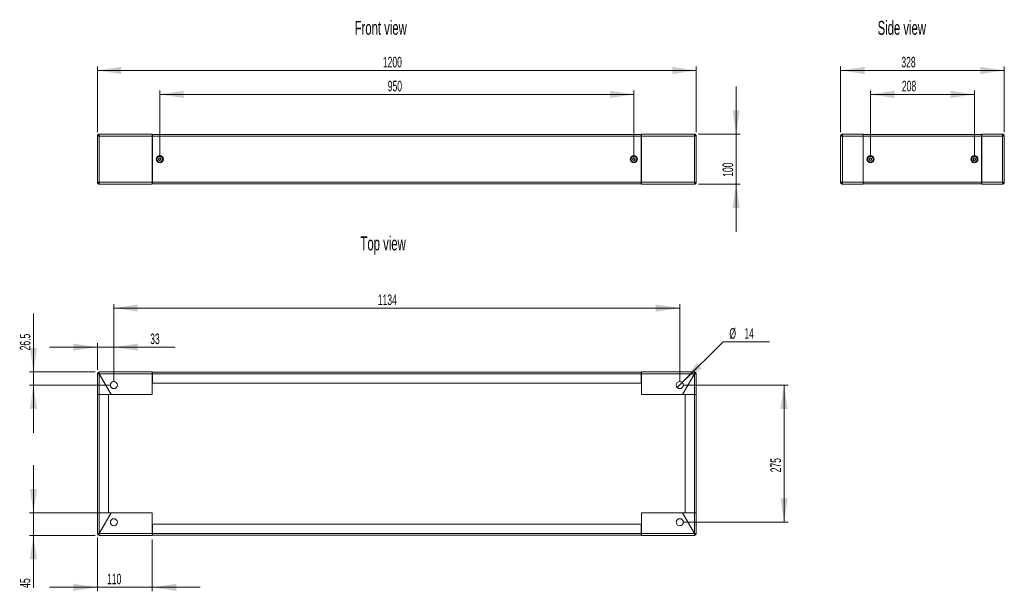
# Model space of a CAD drawing. Header units: millimetres. Extents: x 62 to 2035, y 450 to 1597.
import ezdxf

# ---------------------------------------------------------------- set-up
doc = ezdxf.new("R2010")
doc.units = ezdxf.units.MM
doc.header["$LTSCALE"] = 8
doc.styles.add('SLDTEXTSTYLE0', font='TXT', dxfattribs={"width": 0.605})
doc.dimstyles.new('SLDDIMSTYLE0', dxfattribs={"dimtxt": 20.546549, "dimasz": 48, "dimexe": 0, "dimexo": 0.0625, "dimgap": 5.136637, "dimtad": 1, "dimrnd": 1e-09, "dimzin": 12, "dimdsep": 46, "dimtxsty": 'SLDTEXTSTYLE0', "dimsah": 1, "dimcen": 0.09, "dimadec": 0, "dimazin": 3, "dimtfac": 1, "dimtofl": 0, "dimtmove": 0, "dimatfit": 3, "dimfxl": 1, "dimfrac": 2, "dimtolj": 1, "dimtzin": 12, "dimarcsym": 0})
doc.dimstyles.new('SLDDIMSTYLE1', dxfattribs={"dimtxt": 20.546549, "dimasz": 48, "dimexe": 0, "dimexo": 0.0625, "dimgap": 5.136637, "dimtad": 1, "dimrnd": 1e-09, "dimzin": 12, "dimdsep": 46, "dimtxsty": 'SLDTEXTSTYLE0', "dimsah": 1, "dimcen": 0.09, "dimadec": 0, "dimazin": 3, "dimtfac": 1, "dimtmove": 0, "dimatfit": 0, "dimfxl": 1, "dimfrac": 2, "dimtolj": 1, "dimtzin": 12, "dimarcsym": 0})
doc.dimstyles.new('SLDDIMSTYLE2', dxfattribs={"dimtxt": 20.546549, "dimasz": 48, "dimexe": 0, "dimexo": 0.0625, "dimgap": 5.136637, "dimtad": 0, "dimtih": 1, "dimtoh": 1, "dimrnd": 1e-09, "dimzin": 12, "dimdsep": 46, "dimtxsty": 'SLDTEXTSTYLE0', "dimblk1": 'NONE', "dimsah": 1, "dimcen": 0, "dimadec": 0, "dimazin": 3, "dimtfac": 1, "dimtmove": 0, "dimatfit": 3, "dimldrblk": 'NONE', "dimfxl": 1, "dimfrac": 2, "dimtolj": 1, "dimtzin": 12, "dimarcsym": 0})
doc.dimstyles.new('SLDDIMSTYLE3', dxfattribs={"dimtxt": 20.546549, "dimasz": 48, "dimexe": 0, "dimexo": 0.0625, "dimgap": 5.136637, "dimtad": 1, "dimdec": 1, "dimrnd": 1e-09, "dimzin": 12, "dimdsep": 46, "dimtxsty": 'SLDTEXTSTYLE0', "dimsah": 1, "dimcen": 0.09, "dimadec": 0, "dimazin": 3, "dimtfac": 1, "dimtdec": 1, "dimtmove": 0, "dimatfit": 0, "dimfxl": 1, "dimfrac": 2, "dimtolj": 1, "dimtzin": 12, "dimarcsym": 0})

# ---------------------------------------------------------------- blocks, each defined once
blk = doc.blocks.new('*D1')
at = {"color": 7, "linetype": 'Continuous', "lineweight": 0}
for p, q in [((217.9, 1371), (217.9, 1502.7)), ((1417.9, 1371), (1417.9, 1502.7)), ((217.9, 1494.7), (1417.9, 1494.7))]:
    blk.add_line(p, q, dxfattribs=at)
for points in [[(217.9, 1494.7), (265.9, 1487.5), (265.9, 1501.9)], [(1417.9, 1494.7), (1369.9, 1501.9), (1369.9, 1487.5)]]:
    blk.add_solid(points, dxfattribs=at)
at = {"color": 7, "linetype": 'Continuous', "lineweight": 0, "insert": (790, 1522, -135.9), "char_height": 21.17, "attachment_point": 1, "style": 'SLDTEXTSTYLE0'}
blk.add_mtext('1200', dxfattribs=at)
blk = doc.blocks.new('*D2')
at = {"color": 7, "linetype": 'Continuous', "lineweight": 0}
for p, q in [((1497.9, 1366.7), (1497.9, 1462.7)), ((1422.2, 1366.7), (1505.9, 1366.7)), ((1497.9, 1366.7), (1497.9, 1266.7)), ((1422.2, 1266.7), (1505.9, 1266.7)), ((1497.9, 1266.7), (1497.9, 1170.7))]:
    blk.add_line(p, q, dxfattribs=at)
for points in [[(1497.9, 1366.7), (1505.1, 1414.7), (1490.7, 1414.7)], [(1497.9, 1266.7), (1490.7, 1218.7), (1505.1, 1218.7)]]:
    blk.add_solid(points, dxfattribs=at)
at = {"color": 7, "linetype": 'Continuous', "lineweight": 0, "insert": (1470.6, 1281.4, -135.9), "char_height": 21.17, "attachment_point": 1, "rotation": 90, "style": 'SLDTEXTSTYLE0'}
blk.add_mtext('100', dxfattribs=at)
blk = doc.blocks.new('*D3')
at = {"color": 7, "linetype": 'Continuous', "lineweight": 0}
for p, q in [((342.9, 1324.7), (342.9, 1454.7)), ((342.9, 1446.7), (1292.9, 1446.7)), ((1292.9, 1324.7), (1292.9, 1454.7))]:
    blk.add_line(p, q, dxfattribs=at)
for points in [[(342.9, 1446.7), (390.9, 1439.5), (390.9, 1453.9)], [(1292.9, 1446.7), (1244.9, 1453.9), (1244.9, 1439.5)]]:
    blk.add_solid(points, dxfattribs=at)
at = {"color": 7, "linetype": 'Continuous', "lineweight": 0, "insert": (799.8, 1474, -135.9), "char_height": 21.17, "attachment_point": 1, "style": 'SLDTEXTSTYLE0'}
blk.add_mtext('950', dxfattribs=at)
blk = doc.blocks.new('*D4')
at = {"color": 7, "linetype": 'Continuous', "lineweight": 0}
for p, q in [((250.9, 871.5), (250.9, 1026)), ((1384.9, 871.5), (1384.9, 1026)), ((250.9, 1018), (1384.9, 1018))]:
    blk.add_line(p, q, dxfattribs=at)
for points in [[(250.9, 1018), (298.9, 1010.8), (298.9, 1025.2)], [(1384.9, 1018), (1336.9, 1025.2), (1336.9, 1010.8)]]:
    blk.add_solid(points, dxfattribs=at)
at = {"color": 7, "linetype": 'Continuous', "lineweight": 0, "insert": (779.9, 1045.3, -49.4), "char_height": 21.17, "attachment_point": 1, "style": 'SLDTEXTSTYLE0'}
blk.add_mtext('1134', dxfattribs=at)
blk = doc.blocks.new('*D5')
at = {"color": 7, "linetype": 'Continuous', "lineweight": 0}
for p, q in [((1392.9, 863.5), (1601.9, 863.5)), ((1593.9, 863.5), (1593.9, 588.5)), ((1392.9, 588.5), (1601.9, 588.5))]:
    blk.add_line(p, q, dxfattribs=at)
for points in [[(1593.9, 863.5), (1586.7, 815.5), (1601.1, 815.5)], [(1593.9, 588.5), (1601.1, 636.5), (1586.7, 636.5)]]:
    blk.add_solid(points, dxfattribs=at)
at = {"color": 7, "linetype": 'Continuous', "lineweight": 0, "insert": (1566.6, 688.6, -49.4), "char_height": 21.17, "attachment_point": 1, "rotation": 90, "style": 'SLDTEXTSTYLE0'}
blk.add_mtext('275', dxfattribs=at)
blk = doc.blocks.new('*D7')
at = {"color": 7, "linetype": 'Continuous', "lineweight": 0}
for p, q in [((1389.9, 868.5), (1471.6, 950.5)), ((1471.6, 950.5), (1564.5, 950.5)), ((1380, 858.6), (1389.9, 868.5))]:
    blk.add_line(p, q, dxfattribs=at)
blk.add_solid([(1389.9, 868.5), (1428.9, 897.4), (1418.7, 907.5)], dxfattribs=at)
at = {"color": 7, "linetype": 'Continuous', "lineweight": 0, "char_height": 21.17, "attachment_point": 1, "style": 'SLDTEXTSTYLE0'}
for s, insert in [('%%c', (1484.3, 977.7, -49.4)), ('14', (1514.3, 977.7, -49.4))]:
    blk.add_mtext(s, dxfattribs=dict(at, insert=insert))
blk = doc.blocks.new('_NONE')
blk = doc.blocks.new('*D8')
at = {"color": 7, "linetype": 'Continuous', "lineweight": 0}
for p, q in [((217.9, 557.7), (217.9, 449.9)), ((327.9, 554), (327.9, 449.9)), ((217.9, 457.9), (121.9, 457.9)), ((217.9, 457.9), (327.9, 457.9)), ((327.9, 457.9), (423.9, 457.9))]:
    blk.add_line(p, q, dxfattribs=at)
for points in [[(217.9, 457.9), (169.9, 465.1), (169.9, 450.7)], [(327.9, 457.9), (375.9, 450.7), (375.9, 465.1)]]:
    blk.add_solid(points, dxfattribs=at)
at = {"color": 7, "linetype": 'Continuous', "lineweight": 0, "insert": (237.3, 485.2, -49.4), "char_height": 21.17, "attachment_point": 1, "style": 'SLDTEXTSTYLE0'}
blk.add_mtext('110', dxfattribs=at)
blk = doc.blocks.new('*D9')
at = {"color": 7, "linetype": 'Continuous', "lineweight": 0}
for p, q in [((89.9, 607), (89.9, 703)), ((237.6, 607), (81.9, 607)), ((89.9, 607), (89.9, 562)), ((213.6, 562), (81.9, 562)), ((89.9, 562), (89.9, 456.9))]:
    blk.add_line(p, q, dxfattribs=at)
for points in [[(89.9, 607), (97.1, 655), (82.7, 655)], [(89.9, 562), (82.7, 514), (97.1, 514)]]:
    blk.add_solid(points, dxfattribs=at)
at = {"color": 7, "linetype": 'Continuous', "lineweight": 0, "insert": (62.6, 456.9, -49.4), "char_height": 21.17, "attachment_point": 1, "rotation": 90, "style": 'SLDTEXTSTYLE0'}
blk.add_mtext('45', dxfattribs=at)
blk = doc.blocks.new('*D10')
at = {"color": 7, "linetype": 'Continuous', "lineweight": 0}
for p, q in [((217.9, 894.3), (217.9, 947.7)), ((250.9, 871.5), (250.9, 947.7)), ((217.9, 939.7), (121.9, 939.7)), ((250.9, 939.7), (217.9, 939.7)), ((250.9, 939.7), (373.9, 939.7))]:
    blk.add_line(p, q, dxfattribs=at)
for points in [[(217.9, 939.7), (169.9, 946.9), (169.9, 932.5)], [(250.9, 939.7), (298.9, 932.5), (298.9, 946.9)]]:
    blk.add_solid(points, dxfattribs=at)
at = {"color": 7, "linetype": 'Continuous', "lineweight": 0, "insert": (323.8, 967, -49.4), "char_height": 21.17, "attachment_point": 1, "style": 'SLDTEXTSTYLE0'}
blk.add_mtext('33', dxfattribs=at)
blk = doc.blocks.new('*D11')
at = {"color": 7, "linetype": 'Continuous', "lineweight": 0}
for p, q in [((89.9, 890), (89.9, 1006.9)), ((213.6, 890), (81.9, 890)), ((89.9, 863.5), (89.9, 890)), ((242.9, 863.5), (81.9, 863.5)), ((89.9, 863.5), (89.9, 767.5))]:
    blk.add_line(p, q, dxfattribs=at)
for points in [[(89.9, 890), (97.1, 938), (82.7, 938)], [(89.9, 863.5), (82.7, 815.5), (97.1, 815.5)]]:
    blk.add_solid(points, dxfattribs=at)
at = {"color": 7, "linetype": 'Continuous', "lineweight": 0, "insert": (62.6, 933.2, -49.4), "char_height": 21.17, "attachment_point": 1, "rotation": 90, "style": 'SLDTEXTSTYLE0'}
blk.add_mtext('26.5', dxfattribs=at)
blk = doc.blocks.new('*D12')
at = {"color": 7, "linetype": 'Continuous', "lineweight": 0}
for p, q in [((1767.2, 1324.7), (1767.2, 1454.7)), ((1767.2, 1446.7), (1975.2, 1446.7)), ((1975.2, 1324.7), (1975.2, 1454.7))]:
    blk.add_line(p, q, dxfattribs=at)
for points in [[(1767.2, 1446.7), (1815.2, 1439.5), (1815.2, 1453.9)], [(1975.2, 1446.7), (1927.2, 1453.9), (1927.2, 1439.5)]]:
    blk.add_solid(points, dxfattribs=at)
at = {"color": 7, "linetype": 'Continuous', "lineweight": 0, "insert": (1830, 1474, 0.1), "char_height": 21.17, "attachment_point": 1, "style": 'SLDTEXTSTYLE0'}
blk.add_mtext('208', dxfattribs=at)
blk = doc.blocks.new('*D13')
at = {"color": 7, "linetype": 'Continuous', "lineweight": 0}
for p, q in [((1707.2, 1371), (1707.2, 1502.7)), ((2035.2, 1371), (2035.2, 1502.7)), ((1707.2, 1494.7), (2035.2, 1494.7))]:
    blk.add_line(p, q, dxfattribs=at)
for points in [[(1707.2, 1494.7), (1755.2, 1487.5), (1755.2, 1501.9)], [(2035.2, 1494.7), (1987.2, 1501.9), (1987.2, 1487.5)]]:
    blk.add_solid(points, dxfattribs=at)
at = {"color": 7, "linetype": 'Continuous', "lineweight": 0, "insert": (1828.9, 1522, 0.1), "char_height": 21.17, "attachment_point": 1, "style": 'SLDTEXTSTYLE0'}
blk.add_mtext('328', dxfattribs=at)

msp = doc.modelspace()

# ---------------------------------------------------------------- linework, layer by layer
at = {"color": 7, "linetype": 'Continuous', "lineweight": 0}
for p, q in [((217.927, 1362.97), (217.927, 1270.37)), ((217.927, 1362.97), (221.627, 1362.97)), ((217.927, 1362.97), (217.927, 1362.97)), ((221.641, 1363.67), (220.089, 1363.67)), ((221.641, 1363.67), (220.089, 1363.67)), ((221.627, 1364.67), (221.627, 1366.67)), ((221.627, 1366.67), (221.742, 1366.67)), ((245.271, 1366.67), (221.627, 1366.67)), ((221.627, 1362.97), (221.627, 1270.37)), ((221.627, 1362.97), (327.927, 1362.97)), ((327.927, 1366.67), (221.742, 1366.67)), ((245.587, 1366.67), (245.271, 1366.67)), ((245.271, 1366.67), (245.271, 1366.67)), ((245.587, 1366.67), (245.587, 1366.67)), ((327.927, 1366.67), (245.587, 1366.67)), ((327.927, 1366.67), (327.927, 1362.97)), ((327.927, 1366.67), (327.927, 1366.67)), ((327.927, 1362.97), (327.927, 1270.37)), ((327.927, 1361.67), (328.427, 1361.67)), ((328.427, 1361.67), (327.927, 1361.67)), ((1307.427, 1366.17), (328.427, 1366.17)), ((328.427, 1366.17), (328.427, 1362.97)), ((1307.427, 1362.97), (328.427, 1362.97)), ((328.427, 1362.97), (328.427, 1270.37)), ((1307.427, 1366.17), (1307.427, 1362.97)), ((1307.427, 1362.97), (1307.427, 1270.37)), ((1307.927, 1361.67), (1307.427, 1361.67)), ((1307.927, 1362.97), (1307.927, 1366.67)), ((1414.111, 1366.67), (1307.927, 1366.67)), ((1414.227, 1362.97), (1307.927, 1362.97)), ((1307.927, 1270.37), (1307.927, 1362.97)), ((1414.227, 1366.67), (1414.111, 1366.67)), ((1414.135, 1364.565), (1414.111, 1364.67)), ((1414.212, 1363.67), (1415.764, 1363.67)), ((1414.227, 1364.67), (1414.227, 1366.67)), ((1414.227, 1270.37), (1414.227, 1362.97)), ((1417.927, 1362.97), (1414.227, 1362.97)), ((1417.927, 1270.37), (1417.927, 1362.97)), ((1707.173, 1270.37), (1707.173, 1362.97)), ((1710.873, 1362.97), (1707.173, 1362.97)), ((1710.916, 1363.67), (1709.336, 1363.67)), ((1710.873, 1364.67), (1710.873, 1366.67)), ((1711.22, 1366.67), (1710.873, 1366.67)), ((1710.873, 1270.37), (1710.873, 1362.97)), ((1752.173, 1362.97), (1710.873, 1362.97)), ((1752.173, 1366.67), (1711.22, 1366.67)), ((1752.173, 1366.67), (1752.173, 1362.97)), ((1752.173, 1270.37), (1752.173, 1362.97)), ((1752.673, 1361.67), (1752.173, 1361.67)), ((1752.673, 1362.97), (1752.673, 1366.17)), ((1752.673, 1366.17), (1989.673, 1366.17)), ((1752.673, 1270.37), (1752.673, 1362.97)), ((1752.673, 1362.97), (1989.673, 1362.97)), ((1989.673, 1362.97), (1989.673, 1366.17)), ((1989.673, 1270.37), (1989.673, 1362.97)), ((1989.673, 1361.67), (1990.173, 1361.67)), ((1990.173, 1361.67), (1989.673, 1361.67)), ((2031.127, 1366.67), (1990.173, 1366.67)), ((1990.173, 1362.97), (1990.173, 1366.67)), ((1990.173, 1366.67), (1990.173, 1366.67)), ((2031.473, 1366.67), (1990.173, 1366.67)), ((1990.173, 1362.97), (2031.473, 1362.97)), ((1990.173, 1362.97), (1990.173, 1270.37)), ((2031.127, 1366.67), (2031.473, 1366.67)), ((2031.43, 1363.67), (2033.011, 1363.67)), ((2031.43, 1363.67), (2033.011, 1363.67)), ((2031.473, 1364.67), (2031.473, 1366.67)), ((2031.473, 1362.97), (2031.473, 1270.37)), ((2031.473, 1362.97), (2035.173, 1362.97)), ((2035.173, 1362.97), (2035.173, 1270.37)), ((2035.173, 1362.97), (2035.173, 1362.97)), ((217.927, 1270.37), (221.627, 1270.37)), ((221.641, 1269.67), (220.089, 1269.67)), ((221.627, 1270.37), (327.927, 1270.37)), ((221.627, 1268.67), (221.627, 1266.67)), ((221.627, 1266.67), (221.742, 1266.67)), ((221.733, 1268.712), (221.742, 1268.67)), ((221.742, 1266.67), (327.927, 1266.67)), ((327.927, 1271.67), (328.427, 1271.67)), ((327.927, 1270.37), (327.927, 1266.67)), ((1307.427, 1270.37), (328.427, 1270.37)), ((328.427, 1270.37), (328.427, 1267.17)), ((1307.427, 1267.17), (328.427, 1267.17)), ((1307.427, 1271.67), (1307.927, 1271.67)), ((1307.927, 1271.67), (1307.427, 1271.67)), ((1307.427, 1270.37), (1307.427, 1267.17)), ((1307.927, 1266.67), (1307.927, 1270.37)), ((1414.227, 1270.37), (1307.927, 1270.37)), ((1307.927, 1266.67), (1390.267, 1266.67)), ((1307.927, 1266.67), (1307.927, 1266.67)), ((1307.927, 1266.67), (1414.111, 1266.67)), ((1390.267, 1266.67), (1390.267, 1266.67)), ((1390.267, 1266.67), (1390.582, 1266.67)), ((1390.582, 1266.67), (1390.582, 1266.67)), ((1390.582, 1266.67), (1414.227, 1266.67)), ((1414.227, 1266.67), (1414.111, 1266.67)), ((1414.212, 1269.67), (1415.764, 1269.67)), ((1414.212, 1269.67), (1415.764, 1269.67)), ((1417.927, 1270.37), (1414.227, 1270.37)), ((1414.227, 1268.67), (1414.227, 1266.67)), ((1417.927, 1270.37), (1417.927, 1270.37)), ((1707.173, 1270.37), (1707.173, 1270.37)), ((1710.873, 1270.37), (1707.173, 1270.37)), ((1710.916, 1269.67), (1709.336, 1269.67)), ((1710.916, 1269.67), (1709.336, 1269.67)), ((1752.173, 1270.37), (1710.873, 1270.37)), ((1710.873, 1268.67), (1710.873, 1266.67)), ((1710.873, 1266.67), (1752.173, 1266.67)), ((1711.22, 1266.67), (1710.873, 1266.67)), ((1711.22, 1266.67), (1752.173, 1266.67)), ((1752.673, 1271.67), (1752.173, 1271.67)), ((1752.173, 1271.67), (1752.673, 1271.67)), ((1752.173, 1270.37), (1752.173, 1266.67)), ((1752.173, 1266.67), (1752.173, 1266.67)), ((1752.673, 1270.37), (1989.673, 1270.37)), ((1752.673, 1267.17), (1752.673, 1270.37)), ((1752.673, 1267.17), (1989.673, 1267.17)), ((1989.673, 1271.67), (1990.173, 1271.67)), ((1989.673, 1267.17), (1989.673, 1270.37)), ((1990.173, 1270.37), (2031.473, 1270.37)), ((1990.173, 1266.67), (1990.173, 1270.37)), ((1990.173, 1266.67), (2031.127, 1266.67)), ((2031.127, 1266.67), (2031.473, 1266.67)), ((2031.43, 1269.67), (2033.011, 1269.67)), ((2031.473, 1270.37), (2035.173, 1270.37)), ((2031.473, 1268.67), (2031.473, 1266.67)), ((221.627, 890.015), (221.627, 888.015)), ((221.627, 890.015), (327.927, 890.015)), ((327.927, 890.015), (327.927, 886.315)), ((327.927, 888.015), (328.427, 888.015)), ((1307.427, 889.515), (328.427, 889.515)), ((328.427, 889.515), (328.427, 886.315)), ((1307.427, 889.515), (1307.427, 886.315)), ((1307.427, 888.015), (1307.927, 888.015)), ((1414.227, 890.015), (1307.927, 890.015)), ((1307.927, 886.315), (1307.927, 890.015)), ((1414.227, 888.015), (1414.227, 890.015)), ((217.927, 845.015), (217.927, 886.315)), ((219.927, 886.315), (217.927, 886.315)), ((221.627, 845.015), (221.627, 885.969)), ((221.627, 885.969), (245.271, 845.015)), ((245.587, 845.015), (221.742, 886.315)), ((221.742, 886.315), (327.927, 886.315)), ((327.927, 886.315), (327.927, 845.015)), ((327.927, 886.015), (328.427, 886.015)), ((1307.427, 886.315), (328.427, 886.315)), ((328.427, 886.315), (328.427, 867.515)), ((1307.427, 886.315), (1307.427, 867.515)), ((1307.427, 886.015), (1307.927, 886.015)), ((1307.927, 886.315), (1414.111, 886.315)), ((1307.927, 886.315), (1307.927, 845.015)), ((1390.267, 845.015), (1414.111, 886.315)), ((1414.227, 885.969), (1390.582, 845.015)), ((1414.227, 885.969), (1414.227, 845.015)), ((1417.927, 886.315), (1415.927, 886.315)), ((1417.927, 845.015), (1417.927, 886.315)), ((1307.427, 867.515), (328.427, 867.515)), ((221.627, 845.015), (217.927, 845.015)), ((218.427, 844.515), (218.427, 607.515)), ((218.427, 844.515), (221.627, 844.515)), ((219.927, 844.515), (219.927, 845.015)), ((245.271, 845.015), (221.627, 845.015)), ((221.627, 844.515), (221.627, 607.515)), ((221.627, 844.515), (240.427, 844.515)), ((221.927, 844.515), (221.927, 845.015)), ((240.427, 844.515), (240.427, 607.515)), ((327.927, 845.015), (245.587, 845.015)), ((1307.927, 845.015), (1390.267, 845.015)), ((1390.582, 845.015), (1414.227, 845.015)), ((1395.427, 844.515), (1414.227, 844.515)), ((1395.427, 844.515), (1395.427, 607.515)), ((1413.927, 845.015), (1413.927, 844.515)), ((1417.927, 845.015), (1414.227, 845.015)), ((1414.227, 844.515), (1414.227, 607.515)), ((1414.227, 844.515), (1417.427, 844.515)), ((1415.927, 845.015), (1415.927, 844.515)), ((1417.427, 844.515), (1417.427, 607.515)), ((217.927, 607.015), (217.927, 565.715)), ((217.927, 607.015), (221.627, 607.015)), ((218.427, 607.515), (221.627, 607.515)), ((219.927, 607.015), (219.927, 607.515)), ((221.627, 607.515), (240.427, 607.515)), ((221.627, 566.062), (221.627, 607.015)), ((221.627, 566.062), (245.271, 607.015)), ((245.271, 607.015), (221.627, 607.015)), ((245.587, 607.015), (221.742, 565.715)), ((221.927, 607.015), (221.927, 607.515)), ((327.927, 607.015), (245.587, 607.015)), ((327.927, 565.715), (327.927, 607.015)), ((1307.927, 565.715), (1307.927, 607.015)), ((1307.927, 607.015), (1390.267, 607.015)), ((1390.267, 607.015), (1414.111, 565.715)), ((1390.582, 607.015), (1414.227, 607.015)), ((1414.227, 566.062), (1390.582, 607.015)), ((1395.427, 607.515), (1414.227, 607.515)), ((1413.927, 607.515), (1413.927, 607.015)), ((1414.227, 607.515), (1417.427, 607.515)), ((1414.227, 607.015), (1414.227, 566.062)), ((1414.227, 607.015), (1417.927, 607.015)), ((1415.927, 607.515), (1415.927, 607.015)), ((1417.927, 607.015), (1417.927, 565.715)), ((1307.427, 584.515), (328.427, 584.515)), ((328.427, 584.515), (328.427, 565.715)), ((1307.427, 584.515), (1307.427, 565.715)), ((217.927, 565.715), (219.927, 565.715)), ((221.627, 564.015), (221.627, 562.016)), ((221.627, 562.016), (327.927, 562.016)), ((327.927, 565.715), (221.742, 565.715)), ((328.427, 566.015), (327.927, 566.015)), ((327.927, 565.715), (327.927, 562.016)), ((328.427, 564.015), (327.927, 564.015)), ((1307.427, 565.715), (328.427, 565.715)), ((328.427, 565.715), (328.427, 562.516)), ((1307.427, 562.516), (328.427, 562.516)), ((1307.927, 566.015), (1307.427, 566.015)), ((1307.427, 565.715), (1307.427, 562.516)), ((1307.927, 564.015), (1307.427, 564.015)), ((1414.111, 565.715), (1307.927, 565.715)), ((1307.927, 562.016), (1307.927, 565.715)), ((1414.227, 562.016), (1307.927, 562.016)), ((1414.227, 562.016), (1414.227, 564.015)), ((1415.927, 565.715), (1417.927, 565.715))]:
    msp.add_line(p, q, dxfattribs=at)
at = {"color": 18, "linetype": 'Continuous', "lineweight": 0}
for p, q in [((221.627, 1366.67), (221.627, 1366.67)), ((2031.473, 1366.67), (2031.473, 1366.67)), ((221.627, 1268.67), (221.627, 1268.67)), ((1414.227, 1266.67), (1414.227, 1266.67)), ((1710.873, 1266.67), (1710.873, 1266.67)), ((2031.473, 1268.67), (2031.473, 1268.67))]:
    msp.add_line(p, q, dxfattribs=at)
at = {"color": 7, "linetype": 'Continuous', "lineweight": 0, "flags": 128}
for points in [[(220.995, 1364.549), (221.295, 1364.638), (221.627, 1364.67)], [(1417.662, 1268.995), (1417.856, 1269.649), (1417.927, 1270.37)], [(1709.498, 1266.936), (1710.151, 1266.741), (1710.873, 1266.67)]]:
    msp.add_lwpolyline(points, dxfattribs=at)
at = {"color": 7, "linetype": 'Continuous', "lineweight": 0}
for centre, radius in [((342.927, 1316.67), 7.22), ((342.927, 1316.67), 5.735), ((342.927, 1316.67), 5.65), ((1292.927, 1316.67), 7.22), ((1292.927, 1316.67), 5.735), ((1292.927, 1316.67), 5.65), ((1767.173, 1316.67), 7.22), ((1767.173, 1316.67), 5.735), ((1767.173, 1316.67), 5.65), ((1975.173, 1316.67), 7.22), ((1975.173, 1316.67), 5.735), ((1975.173, 1316.67), 5.65), ((250.927, 863.515), 7), ((1384.927, 863.515), 7), ((250.927, 588.515), 7), ((1384.927, 588.515), 7)]:
    msp.add_circle(centre, radius, dxfattribs=at)
for centre, radius, start, end in [((1414.227, 1362.97), 3.7, 0, 22.72598), ((1710.873, 1362.97), 3.7, 90, 112.726581), ((340.658, 1316.266), 0.495, 113.617722, 266.619565), ((340.021, 1317.721), 1.094, 293.617722, 26.619565), ((340.564, 1314.68), 1.094, 353.617722, 86.619565), ((341.442, 1318.433), 0.495, 53.617722, 206.619565), ((342.143, 1314.503), 0.495, 173.617722, 326.619565), ((342.384, 1319.712), 1.094, 233.617722, 326.619565), ((343.47, 1313.629), 1.094, 53.617722, 146.619565), ((343.711, 1318.838), 0.495, 353.617722, 146.619565), ((344.412, 1314.908), 0.495, 233.617722, 26.619565), ((345.289, 1318.661), 1.094, 173.617722, 266.619565), ((345.832, 1315.62), 1.094, 113.617722, 206.619565), ((345.196, 1317.075), 0.495, 293.617722, 86.619565), ((1290.658, 1317.075), 0.495, 93.380435, 246.382278), ((1290.021, 1315.62), 1.094, 333.380435, 66.382278), ((1290.564, 1318.661), 1.094, 273.380435, 6.382278), ((1291.442, 1314.908), 0.495, 153.380435, 306.382278), ((1292.143, 1318.838), 0.495, 33.380435, 186.382278), ((1292.384, 1313.629), 1.094, 33.380435, 126.382278), ((1293.47, 1319.712), 1.094, 213.380435, 306.382278), ((1293.711, 1314.503), 0.495, 213.380435, 6.382278), ((1294.412, 1318.433), 0.495, 333.380435, 126.382278), ((1295.289, 1314.68), 1.094, 93.380435, 186.382278), ((1295.832, 1317.721), 1.094, 153.380435, 246.382278), ((1295.196, 1316.266), 0.495, 273.380435, 66.382278), ((1764.871, 1316.774), 0.495, 100.932154, 253.933997), ((1764.431, 1315.247), 1.094, 340.932154, 73.933997), ((1764.569, 1318.334), 1.094, 280.932154, 13.933997), ((1765.933, 1314.728), 0.495, 160.932154, 313.933997), ((1766.111, 1318.716), 0.495, 40.932154, 193.933997), ((1767.035, 1313.584), 1.094, 40.932154, 133.933997), ((1767.312, 1319.757), 1.094, 220.932154, 313.933997), ((1768.235, 1314.625), 0.495, 220.932154, 13.933997), ((1768.414, 1318.613), 0.495, 340.932154, 133.933997), ((1769.777, 1315.007), 1.094, 100.932154, 193.933997), ((1769.915, 1318.094), 1.094, 160.932154, 253.933997), ((1769.476, 1316.567), 0.495, 280.932154, 73.933997), ((1972.871, 1316.567), 0.495, 106.066003, 259.067846), ((1972.431, 1318.094), 1.094, 286.066003, 19.067846), ((1972.569, 1315.007), 1.094, 346.066003, 79.067846), ((1973.933, 1318.613), 0.495, 46.066003, 199.067846), ((1974.111, 1314.625), 0.495, 166.066003, 319.067846), ((1975.035, 1319.757), 1.094, 226.066003, 319.067846), ((1975.312, 1313.584), 1.094, 46.066003, 139.067846), ((1976.235, 1318.716), 0.495, 346.066003, 139.067846), ((1976.414, 1314.728), 0.495, 226.066003, 19.067846), ((1977.777, 1318.334), 1.094, 166.066003, 259.067846), ((1977.915, 1315.247), 1.094, 106.066003, 199.067846), ((1977.476, 1316.774), 0.495, 286.066003, 79.067846), ((221.627, 1270.37), 1.7, 247.271285, 270), ((221.627, 886.315), 3.7, 90, 180), ((221.627, 886.315), 1.7, 90, 180), ((1414.227, 886.315), 3.7, 360, 90), ((1414.227, 886.315), 1.7, 360, 90), ((221.627, 565.715), 3.7, 180, 270), ((221.627, 565.715), 1.7, 180, 270), ((1414.227, 565.715), 3.7, 270, 0), ((1414.227, 565.715), 1.7, 270, 0)]:
    msp.add_arc(centre, radius, start, end, dxfattribs=at)
for points, knots in [([(221.627, 1366.67), (221.142, 1366.615), (220.172, 1366.504), (218.949, 1365.648), (218.094, 1364.425), (217.982, 1363.455), (217.927, 1362.97)], [0, 0, 0, 0, 0.24999706, 0.4999995, 0.74999765, 1, 1, 1, 1]), ([(221.627, 1364.67), (221.404, 1364.645), (220.958, 1364.594), (220.397, 1364.201), (220.003, 1363.639), (219.952, 1363.193), (219.927, 1362.97)], [0, 0, 0, 0, 0.25000925, 0.49999258, 0.74999888, 1, 1, 1, 1]), ([(221.627, 1362.97), (221.636, 1363.455), (221.656, 1364.425), (221.685, 1365.648), (221.713, 1366.504), (221.733, 1366.615), (221.742, 1366.67)], [0, 0, 0, 0, 0.24999988, 0.50000065, 0.74999835, 1, 1, 1, 1]), ([(1414.111, 1366.67), (1414.121, 1366.615), (1414.14, 1366.504), (1414.169, 1365.648), (1414.198, 1364.425), (1414.217, 1363.455), (1414.227, 1362.97)], [0, 0, 0, 0, 0.250001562, 0.499998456, 0.750000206, 1, 1, 1, 1]), ([(1417.927, 1362.97), (1417.871, 1363.455), (1417.76, 1364.425), (1416.904, 1365.648), (1415.681, 1366.504), (1414.712, 1366.615), (1414.227, 1366.67)], [0, 0, 0, 0, 0.25000226, 0.5000014, 0.75000303, 1, 1, 1, 1]), ([(1415.927, 1362.97), (1415.901, 1363.193), (1415.85, 1363.639), (1415.457, 1364.201), (1414.895, 1364.594), (1414.45, 1364.645), (1414.227, 1364.67)], [0, 0, 0, 0, 0.25000112, 0.50000742, 0.74999075, 1, 1, 1, 1]), ([(1710.873, 1366.67), (1710.388, 1366.615), (1709.419, 1366.504), (1708.196, 1365.648), (1707.34, 1364.425), (1707.229, 1363.455), (1707.173, 1362.97)], [0, 0, 0, 0, 0.24999983, 0.49999924, 0.74999985, 1, 1, 1, 1]), ([(1710.873, 1364.67), (1710.65, 1364.645), (1710.205, 1364.594), (1709.643, 1364.201), (1709.25, 1363.639), (1709.199, 1363.193), (1709.173, 1362.97)], [0, 0, 0, 0, 0.24999934, 0.49999894, 0.75000017, 1, 1, 1, 1]), ([(1710.873, 1362.97), (1710.902, 1363.455), (1710.96, 1364.425), (1711.046, 1365.648), (1711.133, 1366.504), (1711.191, 1366.615), (1711.22, 1366.67)], [0, 0, 0, 0, 0.25000226, 0.5000014, 0.75000303, 1, 1, 1, 1]), ([(2031.127, 1366.67), (2031.156, 1366.615), (2031.213, 1366.504), (2031.3, 1365.648), (2031.387, 1364.425), (2031.444, 1363.455), (2031.473, 1362.97)], [0, 0, 0, 0, 0.24999706, 0.4999995, 0.74999765, 1, 1, 1, 1]), ([(2035.173, 1362.97), (2035.118, 1363.455), (2035.006, 1364.425), (2034.151, 1365.648), (2032.928, 1366.504), (2031.958, 1366.615), (2031.473, 1366.67)], [0, 0, 0, 0, 0.24999988, 0.50000065, 0.74999835, 1, 1, 1, 1]), ([(2033.173, 1362.97), (2033.148, 1363.193), (2033.097, 1363.639), (2032.703, 1364.201), (2032.142, 1364.594), (2031.696, 1364.645), (2031.473, 1364.67)], [0, 0, 0, 0, 0.24999898, 0.5000042, 0.75000377, 1, 1, 1, 1]), ([(217.927, 1270.37), (217.982, 1269.886), (218.094, 1268.916), (218.949, 1267.693), (220.172, 1266.837), (221.142, 1266.726), (221.627, 1266.67)], [0, 0, 0, 0, 0.25000208, 0.50000076, 0.75000293, 1, 1, 1, 1]), ([(219.927, 1270.37), (219.952, 1270.148), (220.003, 1269.702), (220.397, 1269.14), (220.958, 1268.747), (221.404, 1268.696), (221.627, 1268.67)], [0, 0, 0, 0, 0.25000107, 0.50000684, 0.74999041, 1, 1, 1, 1]), ([(221.742, 1266.67), (221.733, 1266.726), (221.713, 1266.837), (221.685, 1267.693), (221.656, 1268.916), (221.636, 1269.886), (221.627, 1270.37)], [0, 0, 0, 0, 0.25000166, 0.49999909, 0.75000038, 1, 1, 1, 1]), ([(1414.227, 1270.37), (1414.217, 1269.886), (1414.198, 1268.916), (1414.169, 1267.693), (1414.14, 1266.837), (1414.121, 1266.726), (1414.111, 1266.67)], [0, 0, 0, 0, 0.24999958, 0.50000089, 0.74999833, 1, 1, 1, 1]), ([(1414.227, 1266.67), (1414.712, 1266.726), (1415.681, 1266.837), (1416.904, 1267.693), (1417.76, 1268.916), (1417.871, 1269.886), (1417.927, 1270.37)], [0, 0, 0, 0, 0.24999708, 0.49999926, 0.74999795, 1, 1, 1, 1]), ([(1414.227, 1268.67), (1414.45, 1268.696), (1414.895, 1268.747), (1415.457, 1269.14), (1415.85, 1269.702), (1415.901, 1270.148), (1415.927, 1270.37)], [0, 0, 0, 0, 0.25000961, 0.49999314, 0.749999, 1, 1, 1, 1]), ([(1707.173, 1270.37), (1707.229, 1269.886), (1707.34, 1268.916), (1708.196, 1267.693), (1709.419, 1266.837), (1710.388, 1266.726), (1710.873, 1266.67)], [0, 0, 0, 0, 0.24999994, 0.5000001, 0.75000006, 1, 1, 1, 1]), ([(1709.173, 1270.37), (1709.199, 1270.148), (1709.25, 1269.702), (1709.643, 1269.14), (1710.205, 1268.747), (1710.65, 1268.696), (1710.873, 1268.67)], [0, 0, 0, 0, 0.2499997, 0.50000049, 0.7500003, 1, 1, 1, 1]), ([(1711.22, 1266.67), (1711.191, 1266.726), (1711.133, 1266.837), (1711.046, 1267.693), (1710.96, 1268.916), (1710.902, 1269.886), (1710.873, 1270.37)], [0, 0, 0, 0, 0.24999708, 0.49999926, 0.74999795, 1, 1, 1, 1]), ([(2031.473, 1270.37), (2031.444, 1269.886), (2031.387, 1268.916), (2031.3, 1267.693), (2031.213, 1266.837), (2031.156, 1266.726), (2031.127, 1266.67)], [0, 0, 0, 0, 0.25000208, 0.50000076, 0.75000293, 1, 1, 1, 1]), ([(2031.473, 1266.67), (2031.958, 1266.726), (2032.928, 1266.837), (2034.151, 1267.693), (2035.006, 1268.916), (2035.118, 1269.886), (2035.173, 1270.37)], [0, 0, 0, 0, 0.25000166, 0.49999909, 0.75000038, 1, 1, 1, 1]), ([(2031.473, 1268.67), (2031.696, 1268.696), (2032.142, 1268.747), (2032.703, 1269.14), (2033.097, 1269.702), (2033.148, 1270.148), (2033.173, 1270.37)], [0, 0, 0, 0, 0.249996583, 0.499996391, 0.75000107, 1, 1, 1, 1]), ([(221.742, 886.315), (221.733, 886.8), (221.713, 887.77), (221.685, 888.993), (221.656, 889.849), (221.636, 889.96), (221.627, 890.015)], [0, 0, 0, 0, 0.24999983, 0.49999924, 0.74999985, 1, 1, 1, 1]), ([(1414.227, 890.015), (1414.217, 889.96), (1414.198, 889.849), (1414.169, 888.993), (1414.14, 887.77), (1414.121, 886.8), (1414.111, 886.315)], [0, 0, 0, 0, 0.25000024, 0.49999986, 0.75000008, 1, 1, 1, 1]), ([(217.927, 886.315), (217.982, 886.287), (218.094, 886.229), (218.949, 886.142), (220.172, 886.056), (221.142, 885.998), (221.627, 885.969)], [0, 0, 0, 0, 0.25000226, 0.5000014, 0.75000303, 1, 1, 1, 1]), ([(1414.227, 885.969), (1414.712, 885.998), (1415.681, 886.056), (1416.904, 886.142), (1417.76, 886.229), (1417.871, 886.287), (1417.927, 886.315)], [0, 0, 0, 0, 0.24999706, 0.4999995, 0.74999765, 1, 1, 1, 1]), ([(221.627, 566.062), (221.142, 566.033), (220.172, 565.975), (218.949, 565.889), (218.094, 565.802), (217.982, 565.744), (217.927, 565.715)], [0, 0, 0, 0, 0.24999706, 0.4999995, 0.74999765, 1, 1, 1, 1]), ([(221.627, 562.016), (221.636, 562.071), (221.656, 562.182), (221.685, 563.038), (221.713, 564.261), (221.733, 565.231), (221.742, 565.715)], [0, 0, 0, 0, 0.24999988, 0.50000065, 0.74999835, 1, 1, 1, 1]), ([(1414.111, 565.715), (1414.121, 565.231), (1414.14, 564.261), (1414.169, 563.038), (1414.198, 562.182), (1414.217, 562.071), (1414.227, 562.016)], [0, 0, 0, 0, 0.250001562, 0.499998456, 0.750000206, 1, 1, 1, 1]), ([(1417.927, 565.715), (1417.871, 565.744), (1417.76, 565.802), (1416.904, 565.889), (1415.681, 565.975), (1414.712, 566.033), (1414.227, 566.062)], [0, 0, 0, 0, 0.25000226, 0.5000014, 0.75000303, 1, 1, 1, 1])]:
    msp.add_open_spline(points, degree=3, knots=knots, dxfattribs=at)

# ---------------------------------------------------------------- texts
at = {"color": 7, "linetype": 'Continuous', "lineweight": 0, "char_height": 28, "attachment_point": 1, "style": 'SLDTEXTSTYLE0'}
for s, insert in [('Front view', (733.454, 1594.153)), ('Side view', (1781.324, 1594.153)), ('Top view', (745.198, 1161.73))]:
    msp.add_mtext(s, dxfattribs=dict(at, insert=insert))

# ---------------------------------------------------------------- dimensions: what is measured, and where the dimension line sits
at = {"color": 7, "linetype": 'Continuous', "lineweight": 0}
for base, p1, p2, dimstyle, picture, middle in [((1417.927, 1494.67), (217.927, 1362.97), (1417.927, 1362.97), 'SLDDIMSTYLE0', '*D1', (830.737, 1494.67)), ((2035.173, 1494.67), (1707.173, 1362.97), (2035.173, 1362.97), 'SLDDIMSTYLE0', '*D13', (1861.815, 1494.67)), ((1292.927, 1446.67), (342.927, 1316.67), (1292.927, 1316.67), 'SLDDIMSTYLE0', '*D3', (832.678, 1446.67)), ((1975.173, 1446.67), (1767.173, 1316.67), (1975.173, 1316.67), 'SLDDIMSTYLE0', '*D12', (1862.926, 1446.67)), ((1384.927, 1018.015), (250.927, 863.515), (1384.927, 863.515), 'SLDDIMSTYLE0', '*D4', (820.664, 1018.015)), ((217.927, 939.721), (250.927, 863.515), (217.927, 886.315), 'SLDDIMSTYLE1', '*D10', (348.856, 939.721)), ((327.927, 457.88), (217.927, 565.715), (327.927, 562.015), 'SLDDIMSTYLE1', '*D8', (270.253, 457.88))]:
    dim = msp.add_linear_dim(base=base, p1=p1, p2=p2, dimstyle=dimstyle, dxfattribs=at)
    dim.commit()
    dim.dimension.update_dxf_attribs({"geometry": picture, "text_midpoint": middle, "dimtype": 160})
for base, p1, p2, dimstyle, picture, middle in [((1497.927, 1266.67), (1414.227, 1366.67), (1414.227, 1266.67), 'SLDDIMSTYLE1', '*D2', (1497.927, 1314.353)), ((89.927, 890.015), (250.927, 863.515), (221.627, 890.015), 'SLDDIMSTYLE3', '*D11', (89.927, 970.015)), ((1593.927, 588.515), (1384.927, 863.515), (1384.927, 588.515), 'SLDDIMSTYLE0', '*D5', (1593.927, 721.545)), ((89.927, 562.015), (245.587, 607.015), (221.627, 562.015), 'SLDDIMSTYLE1', '*D9', (89.927, 482.015))]:
    dim = msp.add_linear_dim(base=base, p1=p1, p2=p2, angle=90, dimstyle=dimstyle, dxfattribs=at)
    dim.commit()
    dim.dimension.update_dxf_attribs({"geometry": picture, "text_midpoint": middle, "dimtype": 160})
dim = msp.add_diameter_dim_2p(p1=(1379.984, 858.559), p2=(1389.87, 868.472), dimstyle='SLDDIMSTYLE2', dxfattribs=at)
dim.commit()
dim.dimension.update_dxf_attribs({"geometry": '*D7', "text_midpoint": (1524.407, 967.566), "dimtype": 163})

doc.saveas('drawing.dxf')
